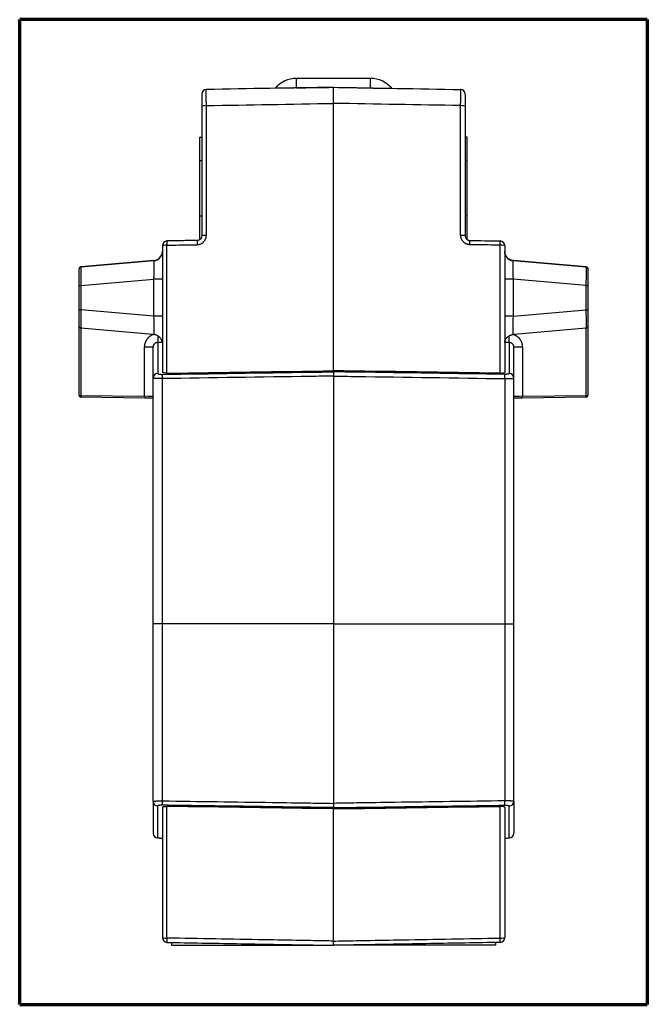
# Model space of a CAD drawing. Header units: millimetres. Extents: x 32 to 399, y 27 to 270.
# Tile 8 of 10: x 224 to 292, y 95 to 202. Entities that reach past the tile are written whole.
import ezdxf

# ---------------------------------------------------------------- set-up
doc = ezdxf.new("R2010")
doc.units = ezdxf.units.MM
doc.layers.add('1', color=7, linetype='Continuous', true_color=0xffffff)

msp = doc.modelspace()

# ---------------------------------------------------------------- linework, layer by layer
at = {"layer": '1', "color": 8, "linetype": 'Continuous', "lineweight": 70}
for p, q in [((224.21, 95.27), (224.21, 201.73)), ((292.04, 201.73), (224.21, 201.73)), ((292.04, 201.73), (292.04, 95.27)), ((224.21, 95.27), (292.04, 95.27))]:
    msp.add_line(p, q, dxfattribs=at)
at = {"layer": '1', "color": 18, "linetype": 'Continuous', "lineweight": 25}
for p, q in [((262.12, 195.38), (254.12, 195.38)), ((254.12, 194.35), (254.12, 195.38)), ((262.12, 194.35), (262.12, 195.38)), ((246.72, 194.22), (244.38, 194.18)), ((244.38, 194.18), (244.38, 194.18)), ((251.83, 194.31), (246.72, 194.22)), ((258.13, 194.42), (258.13, 194.42)), ((264.42, 194.31), (271.87, 194.18)), ((271.87, 194.18), (271.87, 194.18)), ((243.89, 192.37), (243.89, 178.36)), ((244.38, 178.4), (244.38, 192.44)), ((258.13, 163.77), (258.13, 192.68)), ((271.87, 178.4), (271.87, 192.44)), ((272.37, 192.37), (272.37, 178.36)), ((243.69, 189.01), (243.69, 189.01)), ((243.69, 189.01), (243.89, 189.01)), ((243.69, 186.51), (243.69, 189.01)), ((243.69, 189.01), (243.89, 189.01)), ((272.57, 189.01), (272.37, 189.01)), ((272.57, 189.01), (272.37, 189.01)), ((272.57, 189.01), (272.57, 189.01)), ((272.57, 186.51), (272.57, 189.01)), ((243.69, 180.51), (243.69, 186.51)), ((243.69, 186.51), (243.89, 186.51)), ((272.57, 186.51), (272.37, 186.51)), ((272.57, 180.51), (272.57, 186.51)), ((243.69, 178.01), (243.69, 180.51)), ((243.69, 180.51), (243.89, 180.51)), ((272.57, 180.51), (272.37, 180.51)), ((272.57, 178.01), (272.57, 180.51)), ((243.69, 178.01), (243.75, 178.01)), ((243.69, 178.01), (243.75, 178.01)), ((272.5, 178.01), (272.57, 178.01)), ((272.57, 178.01), (272.5, 178.01)), ((239.63, 177.3), (239.63, 163.6)), ((240.12, 163.51), (240.12, 177.35)), ((276.13, 163.51), (276.13, 177.35)), ((276.63, 177.3), (276.63, 163.6)), ((230.81, 174.99), (238.71, 175.68)), ((238.71, 175.68), (230.81, 174.99)), ((238.71, 175.68), (238.71, 175.68)), ((285.44, 174.99), (277.54, 175.68)), ((277.54, 175.68), (277.54, 175.68)), ((277.54, 175.68), (285.44, 174.99)), ((230.63, 174.79), (230.63, 174.79)), ((230.63, 172.99), (230.63, 174.79)), ((230.81, 174.99), (230.81, 174.99)), ((285.44, 174.99), (285.44, 174.99)), ((285.63, 174.79), (285.63, 174.79)), ((285.63, 174.79), (285.63, 172.99)), ((230.81, 172.99), (238.71, 173.69)), ((238.71, 169.67), (238.71, 173.69)), ((285.44, 172.99), (277.54, 173.69)), ((277.54, 173.69), (277.54, 169.67)), ((230.63, 170.37), (230.63, 172.99)), ((230.81, 172.99), (230.81, 170.37)), ((285.44, 170.37), (285.44, 172.99)), ((285.63, 172.99), (285.63, 170.37)), ((230.63, 168.57), (230.63, 170.37)), ((238.71, 169.67), (230.81, 170.37)), ((277.54, 169.67), (285.44, 170.37)), ((285.63, 170.37), (285.63, 168.57)), ((230.63, 161.11), (230.63, 168.57)), ((230.81, 168.38), (230.81, 161.11)), ((238.6, 167.69), (230.81, 168.38)), ((285.44, 168.38), (277.65, 167.69)), ((285.44, 161.11), (285.44, 168.38)), ((285.63, 168.57), (285.63, 161.11)), ((237.71, 161.01), (237.71, 166.32)), ((238.63, 162.99), (238.63, 166.32)), ((239.12, 166.82), (239.12, 163.48)), ((277.13, 166.82), (277.13, 163.48)), ((277.62, 162.99), (277.62, 166.32)), ((278.54, 166.32), (278.54, 161.01)), ((238.63, 136.42), (238.63, 162.99)), ((239.61, 162.92), (239.61, 136.42)), ((258.13, 163.77), (258.13, 163.65)), ((258.13, 163.19), (258.13, 136.42)), ((276.64, 162.92), (276.64, 136.42)), ((277.62, 136.42), (277.62, 162.99)), ((230.63, 161.11), (230.63, 161.11)), ((230.81, 161.11), (237.71, 161.01)), ((237.73, 160.81), (230.82, 160.91)), ((285.43, 160.91), (278.52, 160.81)), ((278.54, 161.01), (285.44, 161.11)), ((285.43, 160.91), (285.43, 160.91)), ((238.63, 117.2), (238.63, 136.42)), ((239.61, 136.42), (239.61, 117.27)), ((258.13, 136.42), (258.13, 117)), ((276.64, 136.42), (276.64, 117.27)), ((277.62, 117.2), (277.62, 136.42)), ((239.63, 116.58), (239.63, 102.47)), ((240.12, 102.43), (240.12, 116.67)), ((258.13, 102.11), (258.13, 116.41)), ((276.13, 102.43), (276.13, 116.67)), ((276.63, 116.58), (276.63, 102.47)), ((240.61, 101.96), (240.61, 101.66)), ((240.61, 101.66), (257.77, 101.66)), ((275.64, 101.66), (258.48, 101.66)), ((275.64, 101.96), (275.64, 101.66))]:
    msp.add_line(p, q, dxfattribs=at)
for centre, radius, start, end in [((254.12, 192.38), 3, 90, 139.9485), ((262.12, 192.38), 3, 40.0927, 90), ((230.83, 168.57), 0.2, 180, 228.2132), ((285.43, 168.57), 0.2, 312.4722, 0), ((239.13, 113.76), 0.5, 180, 269.5), ((277.13, 113.76), 0.5, 270.5, 0)]:
    msp.add_arc(centre, radius, start, end, dxfattribs=at)
for centre, major_axis, ratio, start_param, end_param in [((244.39, 193.68), (0, -0.5), 1, 3.159046, 4.712389), ((244.39, 193.68), (0.5, 0), 1, 1.58825, 3.141593), ((-839.56, 175.26), (1152.55, 20.12), 0.000003, 5.96221, 5.973401), ((1350.24, 175.36), (-1146.97, 20.02), 0.000003, 0.310522, 0.321737), ((271.87, 193.68), (0, -0.5), 1, 1.570796, 3.124139), ((271.87, 193.68), (-0.5, 0), 1, 3.141593, 4.694936), ((244.39, 192.37), (0.5, 0), 0.128908, 1.58825, 3.141593), ((271.87, 192.37), (-0.5, 0), 0.128908, 3.141593, 4.694936), ((240.13, 177.3), (0.5, 0), 1, 1.58825, 3.141593), ((240.13, 177.3), (0.009, -0.5), 0.015964, 3.141417, 4.623245), ((243.4, 177.36), (0.009, -0.5), 0.015962, 3.141417, 4.623106), ((244.39, 178.36), (0.5, 0), 0.091549, 1.58825, 3.141593), ((271.87, 178.36), (-0.5, 0), 0.091549, 3.141593, 4.694936), ((272.85, 177.36), (-0.009, -0.5), 0.015962, 1.66008, 3.141768), ((276.13, 177.3), (-0.5, 0), 1, 3.141593, 4.694936), ((276.13, 177.3), (-0.009, -0.5), 0.015964, 1.65994, 3.141768), ((240.13, 177.3), (-0.5, 0), 0.088748, 4.729842, 6.283185), ((276.13, 177.3), (0.5, 0), 0.088748, 0, 1.553343), ((238.63, 176.68), (0, 1), 1, 3.228859, 4.712389), ((238.63, 176.67), (-1, 0), 1, 1.658063, 3.141593), ((238.63, 173.66), (0.09, 2.02), 0.042685, 4.725421, 6.288621), ((277.62, 176.67), (-1, 0), 1, 0, 1.48353), ((277.62, 173.66), (-0.09, 2.02), 0.042685, 6.27775, 7.84095), ((230.83, 174.79), (0.2, 0), 1, 1.658063, 3.141593), ((230.83, 172.98), (-0.02, 2.01), 0.008631, 0.000855, 1.564055), ((285.43, 174.79), (-0.2, 0), 1, 3.141593, 4.625123), ((285.43, 172.98), (0.02, 2.01), 0.008631, 4.71913, 6.28233), ((238.63, 173.69), (-1, 0), 0.000175, 3.141593, 4.625123), ((277.62, 173.69), (-1, 0), 0.000175, 4.799655, 6.283185), ((230.83, 172.99), (0.2, 0), 0.000175, 3.141593, 4.625123), ((285.43, 172.99), (-0.2, 0), 0.000175, 1.658063, 3.141593), ((230.83, 170.37), (0.2, 0), 0.000175, 3.141593, 4.625123), ((230.83, 170.38), (0.02, 2.01), 0.008628, 1.577888, 3.115045), ((285.43, 170.37), (-0.2, 0), 0.000175, 1.658063, 3.141593), ((285.43, 170.38), (-0.02, 2.01), 0.008628, 3.167856, 4.705297), ((238.63, 169.7), (-0.09, 2.02), 0.042669, 3.162475, 4.699006), ((238.63, 169.67), (-1, 0), 0.000175, 3.141593, 4.625123), ((277.62, 169.67), (-1, 0), 0.000175, 4.799655, 6.283185), ((277.62, 169.7), (0.09, 2.02), 0.042669, 1.584179, 3.120994), ((239.1, 167.82), (0.016, -1), 0.087148, 0.021121, 1.262759), ((277.15, 167.82), (-0.016, -1), 0.087148, 5.020476, 6.262068), ((237.63, 166.32), (1, 0), 0.000175, 0, 1.48353), ((278.63, 166.32), (-1, 0), 0.000175, 4.799655, 6.283185), ((239.13, 162.99), (-0.5, 0), 0.981185, 4.729842, 6.283185), ((239.62, 162.89), (0.007, -0.5), 0.016606, 3.338749, 4.651663), ((276.63, 162.89), (-0.007, -0.5), 0.016606, 1.631523, 2.944437), ((277.13, 162.99), (0.5, 0), 0.981185, 0, 1.553343), ((230.83, 161.11), (-0.2, 0), 1, 0, 1.556834), ((230.83, 161.11), (0.2, 0), 0.000175, 3.141593, 4.625123), ((230.83, 161.11), (0.003, 0.2), 0.087145, 1.572189, 3.141769), ((237.73, 161.01), (-0.003, -0.2), 0.087145, 4.713782, 6.283361), ((237.63, 161.01), (-1, 0.017), 0.000175, 3.141596, 4.625125), ((237.62, 160.81), (-1.2, 0.02), 0.000175, 3.723069, 4.625125), ((237.62, 160.81), (-1.2, 0.02), 0.000175, 3.723069, 4.625125), ((278.63, 161.01), (1, 0.02), 0.000175, 1.65806, 3.14159), ((278.63, 160.81), (1.2, 0.02), 0.000175, 1.65806, 2.560117), ((278.63, 160.81), (1.2, 0.02), 0.000175, 1.65806, 2.560117), ((278.52, 161.01), (-0.003, 0.2), 0.087145, 3.141417, 4.710996), ((285.43, 161.11), (-0.2, 0), 1, 1.584759, 3.141593), ((285.43, 161.11), (-0.003, 0.2), 0.087145, 3.141417, 4.710996), ((285.43, 161.11), (-0.2, 0), 0.000175, 1.658063, 3.141593), ((239.13, 117.2), (-0.5, 0), 0.980873, 0, 1.553343), ((239.62, 117.29), (0.007, 0.5), 0.016855, 1.613488, 2.942843), ((276.63, 117.29), (-0.007, 0.5), 0.016855, 3.340342, 4.669697), ((277.13, 117.2), (0.5, 0), 0.980873, 4.729842, 6.283185), ((240.13, 102.47), (-0.5, 0), 1, 0, 1.553343), ((240.13, 102.47), (0.5, 0), 0.075385, 3.141593, 4.694936), ((240.13, 102.47), (-0.009, -0.5), 0.01618, 4.788129, 6.283361), ((276.13, 102.47), (0.5, 0), 1, 4.729842, 6.283185), ((276.13, 102.47), (-0.5, 0), 0.075385, 1.58825, 3.141593), ((276.13, 102.47), (0.009, -0.5), 0.01618, 6.28301, 7.778242)]:
    msp.add_ellipse(centre, major_axis=major_axis, ratio=ratio, start_param=start_param, end_param=end_param, dxfattribs=at)
for points, knots in [([(244.38, 192.44), (244.38, 192.5), (244.38, 192.56), (244.38, 192.67), (244.38, 192.73), (244.37, 192.9), (244.37, 193.01), (244.37, 193.15), (244.37, 193.17), (244.37, 193.22), (244.37, 193.25), (244.37, 193.33), (244.37, 193.37), (244.37, 193.51), (244.37, 193.6), (244.37, 193.7), (244.37, 193.72), (244.37, 193.76), (244.37, 193.78), (244.37, 193.83), (244.37, 193.86), (244.37, 193.95), (244.37, 194.01), (244.37, 194.06), (244.37, 194.07), (244.37, 194.09), (244.37, 194.1), (244.37, 194.12), (244.37, 194.13), (244.38, 194.17), (244.38, 194.18), (244.38, 194.18)], [0, 0, 0, 0, 0.0625, 0.0625, 0.125, 0.125, 0.25, 0.25, 0.28125, 0.28125, 0.3125, 0.3125, 0.375, 0.375, 0.5, 0.5, 0.53125, 0.53125, 0.5625, 0.5625, 0.625, 0.625, 0.75, 0.75, 0.78125, 0.78125, 0.8125, 0.8125, 0.875, 0.875, 1, 1, 1, 1]), ([(254.12, 194.35), (254.05, 194.35), (253.97, 194.35), (253.86, 194.34), (253.82, 194.34), (253.75, 194.34), (253.71, 194.34), (253.61, 194.34), (253.54, 194.34), (253.45, 194.34), (253.41, 194.34), (253.35, 194.34), (253.33, 194.33), (253.24, 194.33), (253.19, 194.33), (253.11, 194.33), (253.09, 194.33), (253.04, 194.33), (253.02, 194.33), (252.95, 194.33), (252.91, 194.33), (252.83, 194.33), (252.79, 194.33), (252.68, 194.32), (252.62, 194.32), (252.54, 194.32), (252.53, 194.32), (252.5, 194.32), (252.46, 194.32), (252.42, 194.32), (252.35, 194.32), (252.31, 194.32), (252.23, 194.32), (252.2, 194.32), (252.13, 194.31), (252.1, 194.31), (252.05, 194.31), (252.03, 194.31), (251.96, 194.31), (251.93, 194.31), (251.9, 194.31), (251.89, 194.31), (251.88, 194.31), (251.87, 194.31), (251.85, 194.31), (251.84, 194.31), (251.83, 194.31), (251.83, 194.31), (251.83, 194.31), (251.83, 194.31)], [0, 0, 0, 0, 0.031245, 0.031245, 0.046867, 0.046867, 0.06249, 0.06249, 0.093734, 0.093734, 0.109357, 0.109357, 0.124979, 0.124979, 0.156224, 0.156224, 0.171846, 0.171846, 0.187469, 0.187469, 0.218713, 0.218713, 0.249958, 0.249958, 0.312448, 0.312448, 0.32807, 0.32807, 0.343692, 0.374937, 0.374937, 0.437427, 0.437427, 0.499916, 0.499916, 0.562406, 0.562406, 0.624895, 0.624895, 0.749874, 0.749874, 0.781119, 0.781119, 0.812364, 0.874853, 0.874853, 0.999832, 0.999832, 1, 1, 1, 1]), ([(258.13, 192.68), (258.13, 192.74), (258.13, 192.8), (258.13, 192.88), (258.13, 192.91), (258.13, 192.97), (258.13, 193), (258.13, 193.15), (258.13, 193.26), (258.13, 193.41), (258.13, 193.46), (258.13, 193.54), (258.13, 193.56), (258.13, 193.61), (258.13, 193.64), (258.13, 193.76), (258.13, 193.84), (258.13, 193.96), (258.13, 194), (258.13, 194.05), (258.13, 194.07), (258.13, 194.1), (258.13, 194.12), (258.13, 194.2), (258.13, 194.25), (258.13, 194.31), (258.13, 194.33), (258.13, 194.35), (258.13, 194.36), (258.13, 194.37), (258.13, 194.38), (258.13, 194.41), (258.13, 194.42), (258.13, 194.42)], [0, 0, 0, 0, 0.0625, 0.0625, 0.09375, 0.09375, 0.125, 0.125, 0.25, 0.25, 0.3125, 0.3125, 0.34375, 0.34375, 0.375, 0.375, 0.5, 0.5, 0.5625, 0.5625, 0.59375, 0.59375, 0.625, 0.625, 0.75, 0.75, 0.8125, 0.8125, 0.84375, 0.84375, 0.875, 0.875, 1, 1, 1, 1]), ([(262.12, 194.35), (262.2, 194.35), (262.28, 194.35), (262.39, 194.34), (262.43, 194.34), (262.5, 194.34), (262.53, 194.34), (262.64, 194.34), (262.71, 194.34), (262.8, 194.34), (262.83, 194.34), (262.89, 194.34), (262.92, 194.33), (263.01, 194.33), (263.06, 194.33), (263.14, 194.33), (263.16, 194.33), (263.21, 194.33), (263.23, 194.33), (263.3, 194.33), (263.34, 194.33), (263.42, 194.33), (263.46, 194.33), (263.57, 194.32), (263.63, 194.32), (263.7, 194.32), (263.72, 194.32), (263.74, 194.32), (263.79, 194.32), (263.82, 194.32), (263.89, 194.32), (263.94, 194.32), (264.01, 194.32), (264.05, 194.32), (264.11, 194.31), (264.14, 194.31), (264.2, 194.31), (264.22, 194.31), (264.28, 194.31), (264.32, 194.31), (264.35, 194.31), (264.36, 194.31), (264.37, 194.31), (264.38, 194.31), (264.39, 194.31), (264.41, 194.31), (264.42, 194.31), (264.42, 194.31), (264.42, 194.31)], [0, 0, 0, 0, 0.031238, 0.031238, 0.046857, 0.046857, 0.062476, 0.062476, 0.093715, 0.093715, 0.109334, 0.109334, 0.124953, 0.124953, 0.156191, 0.156191, 0.17181, 0.17181, 0.187429, 0.187429, 0.218668, 0.218668, 0.249906, 0.249906, 0.312382, 0.312382, 0.328002, 0.328002, 0.343621, 0.374859, 0.374859, 0.437335, 0.437335, 0.499812, 0.499812, 0.562288, 0.562288, 0.624765, 0.624765, 0.749718, 0.749718, 0.780956, 0.780956, 0.812194, 0.874671, 0.874671, 0.999624, 1, 1, 1, 1]), ([(271.87, 192.44), (271.87, 192.5), (271.87, 192.56), (271.87, 192.67), (271.87, 192.73), (271.88, 192.9), (271.88, 193.01), (271.88, 193.15), (271.88, 193.17), (271.88, 193.22), (271.88, 193.25), (271.88, 193.33), (271.88, 193.37), (271.88, 193.51), (271.88, 193.6), (271.88, 193.7), (271.88, 193.72), (271.88, 193.76), (271.88, 193.78), (271.88, 193.83), (271.88, 193.86), (271.88, 193.95), (271.88, 194.01), (271.88, 194.06), (271.88, 194.07), (271.88, 194.09), (271.88, 194.1), (271.88, 194.12), (271.88, 194.13), (271.87, 194.17), (271.87, 194.18), (271.87, 194.18)], [0, 0, 0, 0, 0.0625, 0.0625, 0.125, 0.125, 0.25, 0.25, 0.28125, 0.28125, 0.3125, 0.3125, 0.375, 0.375, 0.5, 0.5, 0.53125, 0.53125, 0.5625, 0.5625, 0.625, 0.625, 0.75, 0.75, 0.78125, 0.78125, 0.8125, 0.8125, 0.875, 0.875, 1, 1, 1, 1]), ([(243.89, 193.68), (243.89, 193.68), (243.89, 193.67), (243.89, 193.65), (243.89, 193.64), (243.89, 193.62), (243.89, 193.61), (243.89, 193.6), (243.89, 193.59), (243.89, 193.55), (243.89, 193.51), (243.89, 193.44), (243.89, 193.42), (243.89, 193.36), (243.89, 193.33), (243.89, 193.25), (243.89, 193.18), (243.89, 193.07), (243.89, 193.04), (243.89, 192.98), (243.89, 192.96), (243.89, 192.92), (243.89, 192.9), (243.89, 192.8), (243.89, 192.72), (243.89, 192.59), (243.89, 192.55), (243.89, 192.46), (243.89, 192.42), (243.89, 192.37)], [0, 0, 0, 0, 0.125, 0.125, 0.1875, 0.1875, 0.21875, 0.21875, 0.25, 0.25, 0.375, 0.375, 0.4375, 0.4375, 0.5, 0.5, 0.625, 0.625, 0.6875, 0.6875, 0.71875, 0.71875, 0.75, 0.75, 0.875, 0.875, 0.9375, 0.9375, 1, 1, 1, 1]), ([(272.37, 193.68), (272.37, 193.68), (272.37, 193.67), (272.37, 193.65), (272.37, 193.64), (272.37, 193.62), (272.37, 193.61), (272.37, 193.6), (272.37, 193.59), (272.37, 193.55), (272.37, 193.51), (272.37, 193.44), (272.37, 193.42), (272.37, 193.36), (272.37, 193.33), (272.37, 193.25), (272.37, 193.18), (272.37, 193.07), (272.37, 193.04), (272.37, 192.98), (272.37, 192.96), (272.37, 192.92), (272.37, 192.9), (272.37, 192.8), (272.37, 192.72), (272.37, 192.59), (272.37, 192.55), (272.37, 192.46), (272.37, 192.42), (272.37, 192.37)], [0, 0, 0, 0, 0.125, 0.125, 0.1875, 0.1875, 0.21875, 0.21875, 0.25, 0.25, 0.375, 0.375, 0.4375, 0.4375, 0.5, 0.5, 0.625, 0.625, 0.6875, 0.6875, 0.71875, 0.71875, 0.75, 0.75, 0.875, 0.875, 0.9375, 0.9375, 1, 1, 1, 1]), ([(243.39, 177.4), (243.46, 177.4), (243.52, 177.41), (243.62, 177.43), (243.65, 177.44), (243.71, 177.46), (243.77, 177.48), (243.83, 177.51), (243.89, 177.54), (243.92, 177.56), (244, 177.62), (244.05, 177.66), (244.11, 177.73), (244.13, 177.75), (244.18, 177.8), (244.19, 177.83), (244.25, 177.91), (244.28, 177.97), (244.31, 178.06), (244.33, 178.09), (244.34, 178.15), (244.35, 178.18), (244.37, 178.27), (244.38, 178.34), (244.38, 178.4)], [0, 0, 0, 0, 0.125, 0.125, 0.1875, 0.1875, 0.25, 0.3125, 0.3125, 0.375, 0.375, 0.5, 0.5, 0.5625, 0.5625, 0.625, 0.625, 0.75, 0.75, 0.8125, 0.8125, 0.875, 0.875, 1, 1, 1, 1]), ([(243.89, 178.36), (243.89, 178.33), (243.88, 178.29), (243.87, 178.25), (243.87, 178.23), (243.86, 178.2), (243.85, 178.19), (243.84, 178.14), (243.82, 178.11), (243.8, 178.07), (243.79, 178.06), (243.77, 178.03), (243.75, 178.02), (243.72, 177.99), (243.7, 177.97), (243.66, 177.94), (243.64, 177.93), (243.61, 177.91), (243.6, 177.91), (243.55, 177.89), (243.52, 177.88), (243.46, 177.86), (243.43, 177.86), (243.39, 177.86)], [0, 0, 0, 0, 0.125, 0.125, 0.1875, 0.1875, 0.25, 0.25, 0.375, 0.375, 0.4375, 0.4375, 0.5, 0.5, 0.625, 0.625, 0.6875, 0.6875, 0.75, 0.75, 0.875, 0.875, 1, 1, 1, 1]), ([(272.86, 177.4), (272.79, 177.4), (272.73, 177.41), (272.63, 177.43), (272.6, 177.44), (272.54, 177.46), (272.48, 177.48), (272.42, 177.51), (272.36, 177.54), (272.33, 177.56), (272.25, 177.62), (272.2, 177.66), (272.14, 177.73), (272.12, 177.75), (272.07, 177.8), (272.06, 177.83), (272, 177.91), (271.97, 177.97), (271.94, 178.06), (271.92, 178.09), (271.91, 178.15), (271.9, 178.18), (271.88, 178.27), (271.87, 178.34), (271.87, 178.4)], [0, 0, 0, 0, 0.125, 0.125, 0.1875, 0.1875, 0.25, 0.3125, 0.3125, 0.375, 0.375, 0.5, 0.5, 0.5625, 0.5625, 0.625, 0.625, 0.75, 0.75, 0.8125, 0.8125, 0.875, 0.875, 1, 1, 1, 1]), ([(272.37, 178.36), (272.37, 178.33), (272.37, 178.29), (272.38, 178.25), (272.38, 178.23), (272.39, 178.2), (272.4, 178.19), (272.41, 178.14), (272.43, 178.11), (272.46, 178.07), (272.46, 178.06), (272.48, 178.03), (272.5, 178.02), (272.53, 177.99), (272.55, 177.97), (272.59, 177.94), (272.61, 177.93), (272.64, 177.91), (272.65, 177.91), (272.7, 177.89), (272.73, 177.88), (272.79, 177.86), (272.82, 177.86), (272.86, 177.86)], [0, 0, 0, 0, 0.125, 0.125, 0.1875, 0.1875, 0.25, 0.25, 0.375, 0.375, 0.4375, 0.4375, 0.5, 0.5, 0.625, 0.625, 0.6875, 0.6875, 0.75, 0.75, 0.875, 0.875, 1, 1, 1, 1]), ([(240.12, 177.35), (240.45, 177.35), (240.78, 177.36), (241.88, 177.38), (242.63, 177.39), (243.39, 177.4)], [0, 0, 0, 0, 0.30503, 0.30503, 1, 1, 1, 1]), ([(276.13, 177.35), (275.8, 177.35), (275.47, 177.36), (274.37, 177.38), (273.62, 177.39), (272.86, 177.4)], [0, 0, 0, 0, 0.30503, 0.30503, 1, 1, 1, 1]), ([(277.54, 175.68), (277.52, 175.68), (277.51, 175.68), (277.48, 175.69), (277.46, 175.69), (277.41, 175.7), (277.38, 175.7), (277.3, 175.73), (277.24, 175.75), (277.17, 175.79), (277.15, 175.79), (277.13, 175.81), (277.11, 175.82), (277.07, 175.84), (277.05, 175.86), (276.97, 175.91), (276.93, 175.96), (276.84, 176.05), (276.81, 176.1), (276.74, 176.2), (276.72, 176.26), (276.69, 176.33), (276.68, 176.34), (276.67, 176.37), (276.67, 176.39), (276.65, 176.43), (276.65, 176.46), (276.63, 176.55), (276.63, 176.61), (276.63, 176.68)], [0, 0, 0, 0, 0.03125, 0.03125, 0.0625, 0.0625, 0.125, 0.125, 0.25, 0.25, 0.28125, 0.28125, 0.3125, 0.3125, 0.375, 0.375, 0.5, 0.5, 0.625, 0.625, 0.75, 0.75, 0.78125, 0.78125, 0.8125, 0.8125, 0.875, 0.875, 1, 1, 1, 1]), ([(230.81, 174.99), (230.8, 174.99), (230.78, 174.98), (230.76, 174.98), (230.75, 174.97), (230.73, 174.96), (230.71, 174.96), (230.7, 174.94), (230.7, 174.94), (230.69, 174.94), (230.69, 174.94), (230.69, 174.94), (230.69, 174.94), (230.69, 174.93), (230.68, 174.93), (230.67, 174.91), (230.66, 174.9), (230.65, 174.88), (230.64, 174.87), (230.63, 174.85), (230.63, 174.84), (230.63, 174.81), (230.63, 174.8), (230.63, 174.79)], [0, 0, 0, 0, 0.125, 0.125, 0.25, 0.25, 0.375, 0.40625, 0.421875, 0.421875, 0.429687, 0.429687, 0.4375, 0.4375, 0.5, 0.5, 0.625, 0.625, 0.75, 0.75, 0.875, 0.875, 1, 1, 1, 1]), ([(285.44, 174.99), (285.45, 174.99), (285.47, 174.98), (285.49, 174.98), (285.5, 174.97), (285.52, 174.96), (285.54, 174.96), (285.55, 174.94), (285.55, 174.94), (285.56, 174.94), (285.56, 174.94), (285.56, 174.94), (285.56, 174.94), (285.56, 174.93), (285.57, 174.93), (285.58, 174.91), (285.59, 174.9), (285.6, 174.88), (285.61, 174.87), (285.62, 174.85), (285.62, 174.84), (285.62, 174.81), (285.63, 174.8), (285.63, 174.79)], [0, 0, 0, 0, 0.125, 0.125, 0.25, 0.25, 0.375, 0.40625, 0.421875, 0.421875, 0.429687, 0.429687, 0.4375, 0.4375, 0.5, 0.5, 0.625, 0.625, 0.75, 0.75, 0.875, 0.875, 1, 1, 1, 1]), ([(230.81, 168.38), (230.79, 168.38), (230.78, 168.38), (230.76, 168.39), (230.75, 168.39), (230.74, 168.39), (230.73, 168.4), (230.71, 168.41), (230.7, 168.42), (230.69, 168.42), (230.69, 168.43), (230.69, 168.43)], [0, 0, 0, 0, 0.329476, 0.329476, 0.494214, 0.494214, 0.658952, 0.658952, 0.988428, 0.988428, 1, 1, 1, 1]), ([(285.56, 168.43), (285.56, 168.43), (285.56, 168.43), (285.55, 168.42), (285.54, 168.41), (285.52, 168.4), (285.51, 168.39), (285.5, 168.39), (285.49, 168.38), (285.47, 168.38), (285.46, 168.38), (285.45, 168.38), (285.44, 168.38)], [0, 0, 0, 0, 0.021249, 0.021249, 0.347499, 0.347499, 0.510625, 0.510625, 0.67375, 0.836875, 0.836875, 1, 1, 1, 1]), ([(237.71, 166.32), (237.71, 166.36), (237.71, 166.4), (237.72, 166.47), (237.72, 166.5), (237.74, 166.61), (237.75, 166.68), (237.78, 166.78), (237.8, 166.82), (237.82, 166.89), (237.84, 166.92), (237.88, 167.02), (237.95, 167.14), (238.04, 167.26), (238.11, 167.34), (238.13, 167.37), (238.18, 167.42), (238.24, 167.46), (238.29, 167.51), (238.35, 167.55), (238.38, 167.57), (238.47, 167.63), (238.54, 167.66), (238.6, 167.69)], [0, 0, 0, 0, 0.0625, 0.0625, 0.125, 0.125, 0.25, 0.25, 0.3125, 0.3125, 0.375, 0.375, 0.5, 0.625, 0.625, 0.6875, 0.6875, 0.75, 0.8125, 0.8125, 0.875, 0.875, 1, 1, 1, 1]), ([(239.19, 167.52), (239.15, 167.54), (239.12, 167.56), (239.04, 167.6), (239, 167.62), (238.94, 167.64), (238.92, 167.64), (238.88, 167.65), (238.86, 167.66), (238.8, 167.67), (238.76, 167.68), (238.71, 167.68)], [0, 0, 0, 0, 0.25, 0.25, 0.5, 0.5, 0.625, 0.625, 0.75, 0.75, 1, 1, 1, 1]), ([(239.63, 166.84), (239.63, 166.85), (239.62, 166.87), (239.62, 166.9), (239.62, 166.92), (239.61, 166.95), (239.61, 166.95), (239.6, 166.97), (239.6, 166.99), (239.59, 167.01), (239.57, 167.05), (239.56, 167.08), (239.54, 167.12), (239.54, 167.13), (239.53, 167.15), (239.51, 167.18), (239.5, 167.2), (239.46, 167.26), (239.43, 167.29), (239.4, 167.34), (239.39, 167.34), (239.37, 167.36), (239.35, 167.39), (239.32, 167.41), (239.27, 167.46), (239.23, 167.49), (239.19, 167.52)], [0, 0, 0, 0, 0.125, 0.125, 0.25, 0.25, 0.28125, 0.28125, 0.3125, 0.375, 0.375, 0.5, 0.5, 0.53125, 0.53125, 0.5625, 0.625, 0.625, 0.75, 0.75, 0.78125, 0.78125, 0.8125, 0.875, 0.875, 1, 1, 1, 1]), ([(276.63, 166.84), (276.63, 166.85), (276.63, 166.87), (276.63, 166.9), (276.63, 166.92), (276.64, 166.95), (276.64, 166.95), (276.65, 166.97), (276.65, 166.99), (276.66, 167.01), (276.68, 167.05), (276.69, 167.08), (276.71, 167.12), (276.71, 167.13), (276.72, 167.15), (276.74, 167.18), (276.75, 167.2), (276.79, 167.26), (276.82, 167.29), (276.85, 167.34), (276.86, 167.34), (276.88, 167.36), (276.9, 167.39), (276.93, 167.41), (276.98, 167.46), (277.02, 167.49), (277.06, 167.52)], [0, 0, 0, 0, 0.125, 0.125, 0.25, 0.25, 0.28125, 0.28125, 0.3125, 0.375, 0.375, 0.5, 0.5, 0.53125, 0.53125, 0.5625, 0.625, 0.625, 0.75, 0.75, 0.78125, 0.78125, 0.8125, 0.875, 0.875, 1, 1, 1, 1]), ([(277.06, 167.52), (277.1, 167.54), (277.13, 167.56), (277.21, 167.6), (277.25, 167.62), (277.31, 167.64), (277.33, 167.64), (277.37, 167.65), (277.39, 167.66), (277.45, 167.67), (277.49, 167.68), (277.54, 167.68)], [0, 0, 0, 0, 0.25, 0.25, 0.5, 0.5, 0.625, 0.625, 0.75, 0.75, 1, 1, 1, 1]), ([(277.65, 167.69), (277.71, 167.66), (277.84, 167.6), (277.95, 167.51), (278.04, 167.44), (278.06, 167.42), (278.12, 167.37), (278.14, 167.34), (278.21, 167.26), (278.25, 167.2), (278.31, 167.11), (278.33, 167.08), (278.36, 167.03), (278.37, 167.02), (278.38, 166.99), (278.39, 166.97), (278.43, 166.89), (278.46, 166.82), (278.48, 166.73), (278.49, 166.72), (278.49, 166.68), (278.51, 166.63), (278.52, 166.57), (278.53, 166.47), (278.54, 166.4), (278.54, 166.32)], [0, 0, 0, 0, 0.125, 0.25, 0.25, 0.3125, 0.3125, 0.375, 0.375, 0.5, 0.5, 0.5625, 0.5625, 0.59375, 0.59375, 0.625, 0.625, 0.75, 0.75, 0.78125, 0.78125, 0.8125, 0.875, 0.875, 1, 1, 1, 1]), ([(239.12, 166.82), (239.08, 166.82), (239.05, 166.82), (239.01, 166.81), (238.99, 166.8), (238.96, 166.79), (238.94, 166.79), (238.9, 166.77), (238.87, 166.76), (238.83, 166.73), (238.82, 166.72), (238.79, 166.7), (238.78, 166.69), (238.76, 166.66), (238.75, 166.65), (238.73, 166.63), (238.72, 166.61), (238.69, 166.57), (238.68, 166.54), (238.65, 166.48), (238.64, 166.45), (238.63, 166.4), (238.63, 166.39), (238.63, 166.36), (238.63, 166.34), (238.63, 166.32)], [0, 0, 0, 0, 0.125, 0.125, 0.1875, 0.1875, 0.25, 0.25, 0.375, 0.375, 0.4375, 0.4375, 0.5, 0.5, 0.5625, 0.5625, 0.625, 0.625, 0.75, 0.75, 0.875, 0.875, 0.9375, 0.9375, 1, 1, 1, 1]), ([(277.62, 166.32), (277.62, 166.36), (277.62, 166.39), (277.61, 166.44), (277.61, 166.45), (277.6, 166.48), (277.59, 166.5), (277.58, 166.53), (277.57, 166.54), (277.56, 166.57), (277.55, 166.59), (277.52, 166.63), (277.5, 166.65), (277.47, 166.69), (277.46, 166.7), (277.43, 166.72), (277.4, 166.74), (277.38, 166.75), (277.35, 166.77), (277.33, 166.78), (277.29, 166.79), (277.26, 166.8), (277.21, 166.81), (277.2, 166.82), (277.17, 166.82), (277.15, 166.82), (277.13, 166.82)], [0, 0, 0, 0, 0.125, 0.125, 0.1875, 0.1875, 0.25, 0.25, 0.3125, 0.3125, 0.375, 0.375, 0.5, 0.5, 0.5625, 0.5625, 0.625, 0.6875, 0.6875, 0.75, 0.75, 0.875, 0.875, 0.9375, 0.9375, 1, 1, 1, 1]), ([(239.61, 162.92), (239.57, 162.92), (239.54, 162.92), (239.49, 162.92), (239.48, 162.92), (239.45, 162.92), (239.43, 162.92), (239.35, 162.92), (239.29, 162.93), (239.2, 162.93), (239.17, 162.93), (239.13, 162.93), (239.11, 162.93), (239.08, 162.93), (239.07, 162.93), (239, 162.93), (238.96, 162.94), (238.9, 162.94), (238.89, 162.94), (238.87, 162.94), (238.86, 162.94), (238.83, 162.95), (238.81, 162.95), (238.75, 162.95), (238.72, 162.96), (238.69, 162.96), (238.69, 162.96), (238.68, 162.96), (238.66, 162.97), (238.65, 162.97), (238.63, 162.98), (238.63, 162.98), (238.63, 162.99)], [0, 0, 0, 0, 0.0625, 0.0625, 0.09375, 0.09375, 0.125, 0.125, 0.25, 0.25, 0.3125, 0.3125, 0.34375, 0.34375, 0.375, 0.375, 0.5, 0.5, 0.53125, 0.53125, 0.5625, 0.5625, 0.625, 0.625, 0.75, 0.75, 0.78125, 0.78125, 0.8125, 0.875, 0.875, 1, 1, 1, 1]), ([(239.12, 163.48), (239.12, 163.47), (239.12, 163.46), (239.13, 163.45), (239.13, 163.45), (239.14, 163.45), (239.15, 163.44), (239.16, 163.43), (239.18, 163.43), (239.2, 163.42), (239.21, 163.42), (239.23, 163.41), (239.23, 163.41), (239.25, 163.41), (239.25, 163.41), (239.28, 163.4), (239.3, 163.4), (239.34, 163.4), (239.34, 163.4), (239.36, 163.39), (239.36, 163.39), (239.39, 163.39), (239.4, 163.39), (239.45, 163.39), (239.48, 163.39), (239.53, 163.38), (239.54, 163.38), (239.57, 163.38), (239.59, 163.38), (239.61, 163.38)], [0, 0, 0, 0, 0.125, 0.125, 0.1875, 0.1875, 0.25, 0.25, 0.375, 0.375, 0.4375, 0.4375, 0.46875, 0.46875, 0.5, 0.5, 0.625, 0.625, 0.65625, 0.65625, 0.6875, 0.6875, 0.75, 0.75, 0.875, 0.875, 0.9375, 0.9375, 1, 1, 1, 1]), ([(239.61, 163.38), (244.95, 163.46), (250.29, 163.54), (256.46, 163.63), (257.29, 163.64), (258.13, 163.65)], [0, 0, 0, 0, 0.864992, 0.864992, 1, 1, 1, 1]), ([(258.13, 163.19), (257.29, 163.18), (256.46, 163.17), (250.29, 163.08), (244.95, 163), (239.61, 162.92)], [0, 0, 0, 0, 0.135008, 0.135008, 1, 1, 1, 1]), ([(240.12, 163.51), (240.08, 163.51), (240.05, 163.51), (240, 163.51), (239.99, 163.51), (239.96, 163.52), (239.94, 163.52), (239.9, 163.52), (239.87, 163.52), (239.83, 163.53), (239.81, 163.53), (239.79, 163.53), (239.78, 163.54), (239.74, 163.54), (239.72, 163.55), (239.7, 163.55), (239.69, 163.56), (239.67, 163.56), (239.66, 163.57), (239.65, 163.57), (239.64, 163.58), (239.64, 163.58), (239.63, 163.59), (239.63, 163.6), (239.63, 163.6)], [0, 0, 0, 0, 0.125, 0.125, 0.1875, 0.1875, 0.25, 0.25, 0.375, 0.375, 0.4375, 0.4375, 0.5, 0.5, 0.625, 0.625, 0.6875, 0.6875, 0.75, 0.8125, 0.8125, 0.875, 0.875, 1, 1, 1, 1]), ([(276.64, 163.38), (271.3, 163.46), (265.96, 163.54), (259.79, 163.63), (258.96, 163.64), (258.13, 163.65)], [0, 0, 0, 0, 0.864992, 0.864992, 1, 1, 1, 1]), ([(258.13, 163.65), (258.13, 163.65), (258.13, 163.63), (258.13, 163.61), (258.13, 163.59), (258.13, 163.58), (258.13, 163.56), (258.13, 163.56), (258.13, 163.53), (258.13, 163.51), (258.13, 163.48), (258.13, 163.47), (258.13, 163.45), (258.13, 163.44), (258.13, 163.4), (258.13, 163.38), (258.13, 163.34), (258.13, 163.33), (258.13, 163.3), (258.13, 163.29), (258.13, 163.25), (258.13, 163.22), (258.13, 163.19)], [0, 0, 0, 0, 0.125, 0.25, 0.25, 0.3125, 0.3125, 0.375, 0.375, 0.5, 0.5, 0.5625, 0.5625, 0.625, 0.625, 0.75, 0.75, 0.8125, 0.8125, 0.875, 0.875, 1, 1, 1, 1]), ([(258.13, 163.19), (258.96, 163.18), (259.79, 163.17), (265.96, 163.08), (271.3, 163), (276.64, 162.92)], [0, 0, 0, 0, 0.135008, 0.135008, 1, 1, 1, 1]), ([(276.13, 163.51), (276.17, 163.51), (276.2, 163.51), (276.25, 163.51), (276.26, 163.51), (276.29, 163.52), (276.31, 163.52), (276.35, 163.52), (276.38, 163.52), (276.42, 163.53), (276.44, 163.53), (276.46, 163.53), (276.47, 163.54), (276.51, 163.54), (276.53, 163.55), (276.55, 163.55), (276.56, 163.56), (276.58, 163.56), (276.59, 163.57), (276.6, 163.57), (276.61, 163.58), (276.61, 163.58), (276.62, 163.59), (276.63, 163.6), (276.63, 163.6)], [0, 0, 0, 0, 0.125, 0.125, 0.1875, 0.1875, 0.25, 0.25, 0.375, 0.375, 0.4375, 0.4375, 0.5, 0.5, 0.625, 0.625, 0.6875, 0.6875, 0.75, 0.8125, 0.8125, 0.875, 0.875, 1, 1, 1, 1]), ([(277.13, 163.48), (277.13, 163.47), (277.13, 163.46), (277.12, 163.45), (277.12, 163.45), (277.11, 163.45), (277.1, 163.44), (277.09, 163.43), (277.07, 163.43), (277.05, 163.42), (277.04, 163.42), (277.02, 163.41), (277.02, 163.41), (277, 163.41), (277, 163.41), (276.97, 163.4), (276.95, 163.4), (276.91, 163.4), (276.91, 163.4), (276.89, 163.39), (276.89, 163.39), (276.86, 163.39), (276.85, 163.39), (276.8, 163.39), (276.77, 163.39), (276.72, 163.38), (276.71, 163.38), (276.68, 163.38), (276.66, 163.38), (276.64, 163.38)], [0, 0, 0, 0, 0.125, 0.125, 0.1875, 0.1875, 0.25, 0.25, 0.375, 0.375, 0.4375, 0.4375, 0.46875, 0.46875, 0.5, 0.5, 0.625, 0.625, 0.65625, 0.65625, 0.6875, 0.6875, 0.75, 0.75, 0.875, 0.875, 0.9375, 0.9375, 1, 1, 1, 1]), ([(276.64, 162.92), (276.68, 162.92), (276.71, 162.92), (276.76, 162.92), (276.77, 162.92), (276.8, 162.92), (276.82, 162.92), (276.9, 162.92), (276.96, 162.93), (277.05, 162.93), (277.08, 162.93), (277.12, 162.93), (277.14, 162.93), (277.17, 162.93), (277.18, 162.93), (277.25, 162.93), (277.29, 162.94), (277.35, 162.94), (277.36, 162.94), (277.38, 162.94), (277.39, 162.94), (277.42, 162.95), (277.44, 162.95), (277.5, 162.95), (277.53, 162.96), (277.56, 162.96), (277.56, 162.96), (277.57, 162.96), (277.59, 162.97), (277.6, 162.97), (277.62, 162.98), (277.62, 162.98), (277.62, 162.99)], [0, 0, 0, 0, 0.0625, 0.0625, 0.09375, 0.09375, 0.125, 0.125, 0.25, 0.25, 0.3125, 0.3125, 0.34375, 0.34375, 0.375, 0.375, 0.5, 0.5, 0.53125, 0.53125, 0.5625, 0.5625, 0.625, 0.625, 0.75, 0.75, 0.78125, 0.78125, 0.8125, 0.875, 0.875, 1, 1, 1, 1]), ([(239.61, 136.42), (239.54, 136.42), (239.48, 136.42), (239.38, 136.42), (239.35, 136.42), (239.29, 136.42), (239.26, 136.42), (239.17, 136.42), (239.11, 136.42), (239.03, 136.42), (239.01, 136.42), (238.96, 136.42), (238.93, 136.42), (238.87, 136.42), (238.83, 136.42), (238.78, 136.42), (238.77, 136.42), (238.76, 136.42), (238.73, 136.42), (238.7, 136.42), (238.68, 136.42), (238.66, 136.42), (238.65, 136.42), (238.64, 136.42), (238.63, 136.42), (238.63, 136.42), (238.63, 136.42), (238.63, 136.42), (238.63, 136.42), (238.63, 136.42), (238.63, 136.42), (238.63, 136.42)], [0, 0, 0, 0, 0.125134, 0.125134, 0.187701, 0.187701, 0.250268, 0.250268, 0.375402, 0.375402, 0.437969, 0.437969, 0.500536, 0.500536, 0.62567, 0.62567, 0.656953, 0.656953, 0.688237, 0.750804, 0.813371, 0.813371, 0.875938, 0.875938, 0.938505, 0.938505, 0.954147, 0.954147, 0.969788, 0.969788, 1, 1, 1, 1]), ([(276.64, 136.42), (276.71, 136.42), (276.77, 136.42), (276.87, 136.42), (276.9, 136.42), (276.96, 136.42), (276.99, 136.42), (277.08, 136.42), (277.14, 136.42), (277.22, 136.42), (277.24, 136.42), (277.29, 136.42), (277.32, 136.42), (277.38, 136.42), (277.42, 136.42), (277.47, 136.42), (277.48, 136.42), (277.49, 136.42), (277.52, 136.42), (277.55, 136.42), (277.57, 136.42), (277.59, 136.42), (277.6, 136.42), (277.61, 136.42), (277.62, 136.42), (277.62, 136.42), (277.62, 136.42), (277.62, 136.42), (277.62, 136.42), (277.62, 136.42), (277.62, 136.42), (277.62, 136.42)], [0, 0, 0, 0, 0.125134, 0.125134, 0.187701, 0.187701, 0.250268, 0.250268, 0.375402, 0.375402, 0.437969, 0.437969, 0.500536, 0.500536, 0.62567, 0.62567, 0.656953, 0.656953, 0.688237, 0.750804, 0.813371, 0.813371, 0.875938, 0.875938, 0.938505, 0.938505, 0.954147, 0.954147, 0.969788, 0.969788, 1, 1, 1, 1]), ([(238.63, 117.2), (238.63, 117.2), (238.63, 117.21), (238.65, 117.22), (238.66, 117.22), (238.68, 117.22), (238.7, 117.23), (238.72, 117.23), (238.75, 117.24), (238.76, 117.24), (238.77, 117.24), (238.78, 117.24), (238.83, 117.25), (238.87, 117.25), (238.93, 117.25), (238.96, 117.26), (238.99, 117.26), (239.01, 117.26), (239.03, 117.26), (239.05, 117.26), (239.11, 117.26), (239.17, 117.27), (239.24, 117.27), (239.26, 117.27), (239.29, 117.27), (239.31, 117.27), (239.35, 117.27), (239.38, 117.27), (239.48, 117.27), (239.54, 117.27), (239.61, 117.27)], [0, 0, 0, 0, 0.125, 0.125, 0.1875, 0.1875, 0.25, 0.3125, 0.3125, 0.34375, 0.34375, 0.375, 0.375, 0.5, 0.5, 0.5625, 0.5625, 0.59375, 0.59375, 0.625, 0.625, 0.75, 0.75, 0.78125, 0.78125, 0.8125, 0.8125, 0.875, 0.875, 1, 1, 1, 1]), ([(238.63, 117.2), (238.63, 117.06), (238.63, 116.92), (238.63, 116.65), (238.63, 116.52), (238.63, 116.14), (238.63, 115.68), (238.63, 115.28), (238.63, 115.02), (238.63, 114.89), (238.63, 114.77), (238.63, 114.69), (238.63, 114.66), (238.63, 114.33), (238.63, 113.9), (238.63, 113.76), (238.63, 113.76)], [0, 0, 0, 0, 0.062516, 0.062516, 0.125032, 0.125032, 0.250064, 0.375096, 0.375096, 0.437612, 0.46887, 0.46887, 0.500128, 0.500128, 0.750192, 1, 1, 1, 1]), ([(239.61, 117.27), (243.57, 117.21), (247.54, 117.16), (252.88, 117.08), (254.25, 117.06), (256.46, 117.03), (257.29, 117.02), (258.13, 117)], [0, 0, 0, 0, 0.642578, 0.642578, 0.864992, 0.864992, 1, 1, 1, 1]), ([(276.64, 117.27), (272.68, 117.21), (268.71, 117.16), (263.37, 117.08), (262, 117.06), (259.79, 117.03), (258.96, 117.02), (258.13, 117)], [0, 0, 0, 0, 0.642578, 0.642578, 0.864992, 0.864992, 1, 1, 1, 1]), ([(277.62, 117.2), (277.62, 117.2), (277.62, 117.21), (277.6, 117.22), (277.59, 117.22), (277.57, 117.22), (277.55, 117.23), (277.53, 117.23), (277.5, 117.24), (277.49, 117.24), (277.48, 117.24), (277.47, 117.24), (277.42, 117.25), (277.38, 117.25), (277.32, 117.25), (277.29, 117.26), (277.26, 117.26), (277.24, 117.26), (277.22, 117.26), (277.2, 117.26), (277.14, 117.26), (277.08, 117.27), (277.01, 117.27), (276.99, 117.27), (276.96, 117.27), (276.94, 117.27), (276.9, 117.27), (276.87, 117.27), (276.77, 117.27), (276.71, 117.27), (276.64, 117.27)], [0, 0, 0, 0, 0.125, 0.125, 0.1875, 0.1875, 0.25, 0.3125, 0.3125, 0.34375, 0.34375, 0.375, 0.375, 0.5, 0.5, 0.5625, 0.5625, 0.59375, 0.59375, 0.625, 0.625, 0.75, 0.75, 0.78125, 0.78125, 0.8125, 0.8125, 0.875, 0.875, 1, 1, 1, 1]), ([(277.62, 117.2), (277.62, 117.06), (277.62, 116.92), (277.62, 116.65), (277.62, 116.52), (277.62, 116.14), (277.62, 115.68), (277.62, 115.28), (277.62, 115.02), (277.62, 114.89), (277.62, 114.77), (277.62, 114.69), (277.62, 114.66), (277.62, 114.33), (277.62, 113.9), (277.62, 113.76), (277.62, 113.76)], [0, 0, 0, 0, 0.062516, 0.062516, 0.125032, 0.125032, 0.250064, 0.375096, 0.375096, 0.437612, 0.46887, 0.46887, 0.500128, 0.500128, 0.750192, 1, 1, 1, 1]), ([(239.61, 116.8), (239.57, 116.8), (239.54, 116.8), (239.49, 116.8), (239.48, 116.8), (239.45, 116.8), (239.43, 116.8), (239.39, 116.79), (239.36, 116.79), (239.32, 116.79), (239.3, 116.79), (239.28, 116.78), (239.27, 116.78), (239.23, 116.77), (239.21, 116.77), (239.19, 116.76), (239.18, 116.76), (239.17, 116.75), (239.15, 116.75), (239.14, 116.74), (239.13, 116.73), (239.13, 116.73), (239.12, 116.72), (239.12, 116.72), (239.12, 116.71)], [0, 0, 0, 0, 0.125, 0.125, 0.1875, 0.1875, 0.25, 0.25, 0.375, 0.375, 0.4375, 0.4375, 0.5, 0.5, 0.625, 0.625, 0.6875, 0.6875, 0.75, 0.8125, 0.8125, 0.875, 0.875, 1, 1, 1, 1]), ([(239.12, 113.26), (239.12, 113.26), (239.12, 113.4), (239.12, 113.84), (239.12, 114.2), (239.12, 114.27), (239.12, 114.43), (239.12, 114.52), (239.12, 114.79), (239.12, 115.18), (239.12, 115.65), (239.12, 116.03), (239.12, 116.16), (239.12, 116.43), (239.12, 116.57), (239.12, 116.71)], [0, 0, 0, 0, 0.25, 0.5, 0.5, 0.5625, 0.5625, 0.625, 0.625, 0.75, 0.875, 0.875, 0.9375, 0.9375, 1, 1, 1, 1]), ([(258.13, 116.54), (257.29, 116.55), (256.46, 116.56), (253.64, 116.6), (251.65, 116.63), (246.31, 116.71), (242.96, 116.75), (239.61, 116.8)], [0, 0, 0, 0, 0.135008, 0.135008, 0.45719, 0.45719, 1, 1, 1, 1]), ([(239.63, 116.58), (239.63, 116.59), (239.63, 116.59), (239.64, 116.6), (239.64, 116.61), (239.65, 116.61), (239.66, 116.62), (239.67, 116.62), (239.69, 116.63), (239.71, 116.64), (239.72, 116.64), (239.74, 116.64), (239.75, 116.65), (239.79, 116.65), (239.81, 116.66), (239.85, 116.66), (239.85, 116.66), (239.87, 116.66), (239.87, 116.66), (239.9, 116.67), (239.91, 116.67), (239.95, 116.67), (239.99, 116.67), (240.03, 116.67), (240.05, 116.67), (240.08, 116.67), (240.1, 116.67), (240.12, 116.67)], [0, 0, 0, 0, 0.125, 0.125, 0.1875, 0.1875, 0.25, 0.25, 0.375, 0.375, 0.4375, 0.4375, 0.5, 0.5, 0.625, 0.625, 0.65625, 0.65625, 0.6875, 0.6875, 0.75, 0.75, 0.875, 0.875, 0.9375, 0.9375, 1, 1, 1, 1]), ([(258.13, 117), (258.13, 116.98), (258.13, 116.92), (258.13, 116.87), (258.13, 116.82), (258.13, 116.79), (258.13, 116.74), (258.13, 116.72), (258.13, 116.69), (258.13, 116.68), (258.13, 116.66), (258.13, 116.65), (258.13, 116.62), (258.13, 116.61), (258.13, 116.59), (258.13, 116.58), (258.13, 116.57), (258.13, 116.56), (258.13, 116.55), (258.13, 116.54), (258.13, 116.54)], [0, 0, 0, 0, 0.125, 0.25, 0.25, 0.375, 0.375, 0.5, 0.5, 0.5625, 0.5625, 0.625, 0.625, 0.75, 0.75, 0.8125, 0.8125, 0.875, 0.875, 1, 1, 1, 1]), ([(258.13, 116.54), (258.96, 116.55), (259.79, 116.56), (262.61, 116.6), (264.6, 116.63), (269.94, 116.71), (273.29, 116.75), (276.64, 116.8)], [0, 0, 0, 0, 0.135008, 0.135008, 0.45719, 0.45719, 1, 1, 1, 1]), ([(276.63, 116.58), (276.63, 116.59), (276.62, 116.59), (276.61, 116.6), (276.61, 116.61), (276.6, 116.61), (276.59, 116.62), (276.58, 116.62), (276.56, 116.63), (276.54, 116.64), (276.53, 116.64), (276.51, 116.64), (276.5, 116.65), (276.46, 116.65), (276.44, 116.66), (276.4, 116.66), (276.4, 116.66), (276.38, 116.66), (276.38, 116.66), (276.35, 116.67), (276.34, 116.67), (276.3, 116.67), (276.26, 116.67), (276.22, 116.67), (276.2, 116.67), (276.17, 116.67), (276.15, 116.67), (276.13, 116.67)], [0, 0, 0, 0, 0.125, 0.125, 0.1875, 0.1875, 0.25, 0.25, 0.375, 0.375, 0.4375, 0.4375, 0.5, 0.5, 0.625, 0.625, 0.65625, 0.65625, 0.6875, 0.6875, 0.75, 0.75, 0.875, 0.875, 0.9375, 0.9375, 1, 1, 1, 1]), ([(276.64, 116.8), (276.68, 116.8), (276.71, 116.8), (276.76, 116.8), (276.77, 116.8), (276.8, 116.8), (276.82, 116.8), (276.86, 116.79), (276.89, 116.79), (276.93, 116.79), (276.95, 116.79), (276.97, 116.78), (276.98, 116.78), (277.02, 116.77), (277.04, 116.77), (277.06, 116.76), (277.07, 116.76), (277.08, 116.75), (277.1, 116.75), (277.11, 116.74), (277.12, 116.73), (277.12, 116.73), (277.13, 116.72), (277.13, 116.72), (277.13, 116.71)], [0, 0, 0, 0, 0.125, 0.125, 0.1875, 0.1875, 0.25, 0.25, 0.375, 0.375, 0.4375, 0.4375, 0.5, 0.5, 0.625, 0.625, 0.6875, 0.6875, 0.75, 0.8125, 0.8125, 0.875, 0.875, 1, 1, 1, 1]), ([(277.13, 113.26), (277.13, 113.26), (277.13, 113.4), (277.13, 113.84), (277.13, 114.2), (277.13, 114.27), (277.13, 114.43), (277.13, 114.52), (277.13, 114.79), (277.13, 115.18), (277.13, 115.65), (277.13, 116.03), (277.13, 116.16), (277.13, 116.43), (277.13, 116.57), (277.13, 116.71)], [0, 0, 0, 0, 0.25, 0.5, 0.5, 0.5625, 0.5625, 0.625, 0.625, 0.75, 0.875, 0.875, 0.9375, 0.9375, 1, 1, 1, 1]), ([(258.13, 102.11), (257.79, 102.12), (257.46, 102.12), (256.63, 102.14), (256.13, 102.15), (255.29, 102.16), (254.96, 102.17), (253.29, 102.2), (251.96, 102.22), (247.12, 102.31), (243.62, 102.37), (240.12, 102.43)], [0, 0, 0, 0, 0.055513, 0.055513, 0.138822, 0.138822, 0.194334, 0.194334, 0.416386, 0.416386, 1, 1, 1, 1]), ([(258.13, 102.11), (258.46, 102.12), (258.79, 102.12), (259.62, 102.14), (260.12, 102.15), (260.96, 102.16), (261.29, 102.17), (262.96, 102.2), (264.29, 102.22), (269.13, 102.31), (272.63, 102.37), (276.13, 102.43)], [0, 0, 0, 0, 0.055513, 0.055513, 0.138822, 0.138822, 0.194334, 0.194334, 0.416386, 0.416386, 1, 1, 1, 1]), ([(240.12, 101.97), (242.62, 101.92), (245.13, 101.88), (250.3, 101.79), (252.96, 101.74), (256.46, 101.68), (257.29, 101.67), (258.13, 101.65)], [0, 0, 0, 0, 0.417365, 0.417365, 0.861178, 0.861178, 1, 1, 1, 1]), ([(258.13, 101.65), (258.13, 101.65), (258.13, 101.65), (258.13, 101.66), (258.13, 101.67), (258.13, 101.67), (258.13, 101.68), (258.13, 101.7), (258.13, 101.71), (258.13, 101.74), (258.13, 101.74), (258.13, 101.76), (258.13, 101.77), (258.13, 101.81), (258.13, 101.83), (258.13, 101.87), (258.13, 101.88), (258.13, 101.91), (258.13, 101.92), (258.13, 101.96), (258.13, 101.99), (258.13, 102.04), (258.13, 102.05), (258.13, 102.08), (258.13, 102.1), (258.13, 102.11)], [0, 0, 0, 0, 0.125394, 0.125394, 0.187866, 0.187866, 0.250338, 0.250338, 0.375282, 0.375282, 0.437753, 0.437753, 0.500225, 0.500225, 0.625169, 0.625169, 0.687641, 0.687641, 0.750113, 0.750113, 0.875056, 0.875056, 0.937528, 0.937528, 1, 1, 1, 1]), ([(276.13, 101.97), (273.63, 101.92), (271.12, 101.88), (265.95, 101.79), (263.29, 101.74), (259.79, 101.68), (258.96, 101.67), (258.13, 101.65)], [0, 0, 0, 0, 0.417365, 0.417365, 0.861178, 0.861178, 1, 1, 1, 1])]:
    msp.add_open_spline(points, degree=3, knots=knots, dxfattribs=at)
for points, degree in [([(258.13, 194.42), (253.54, 194.34), (248.96, 194.26), (244.38, 194.18)], 3), ([(258.13, 194.42), (262.71, 194.34), (267.29, 194.26), (271.87, 194.18)], 3), ([(244.38, 192.44), (248.96, 192.52), (253.54, 192.6), (258.13, 192.68)], 3), ([(271.87, 192.44), (267.29, 192.52), (262.71, 192.6), (258.13, 192.68)], 3), ([(241.1, 177.82), (240.77, 177.81), (240.44, 177.81), (240.12, 177.8)], 3), ([(243.39, 177.86), (241.1, 177.82)], 1), ([(243.39, 177.86), (242.63, 177.84), (241.86, 177.83), (241.1, 177.82)], 3), ([(272.86, 177.86), (273.95, 177.84), (275.04, 177.82), (276.13, 177.8)], 3), ([(238.6, 167.69), (238.64, 167.69), (238.68, 167.69), (238.71, 167.68)], 3), ([(277.54, 167.68), (277.57, 167.69), (277.61, 167.69), (277.65, 167.69)], 3), ([(239.63, 166.83), (239.46, 166.83), (239.29, 166.82), (239.12, 166.82)], 3), ([(277.13, 166.82), (276.96, 166.82), (276.79, 166.83), (276.63, 166.83)], 3), ([(240.12, 163.51), (246.12, 163.6), (252.12, 163.69), (258.13, 163.77)], 3), ([(276.13, 163.51), (270.13, 163.6), (264.13, 163.69), (258.13, 163.77)], 3), ([(258.13, 136.42), (251.95, 136.42), (245.78, 136.42), (239.61, 136.42)], 3), ([(258.13, 136.42), (264.3, 136.42), (270.47, 136.42), (276.64, 136.42)], 3), ([(258.13, 116.41), (252.12, 116.5), (246.12, 116.59), (240.12, 116.67)], 3), ([(258.13, 116.41), (264.13, 116.5), (270.13, 116.59), (276.13, 116.67)], 3), ([(258.13, 116.54), (258.13, 116.49), (258.13, 116.45), (258.13, 116.41)], 3), ([(239.37, 113.25), (239.12, 113.25)], 1), ([(239.37, 113.25), (239.63, 113.25)], 1), ([(276.63, 113.25), (276.71, 113.25), (276.79, 113.25), (276.88, 113.25)], 3), ([(276.88, 113.25), (276.96, 113.26), (277.05, 113.26), (277.13, 113.26)], 3)]:
    msp.add_open_spline(points, degree=degree, dxfattribs=at)

doc.saveas('drawing.dxf')
